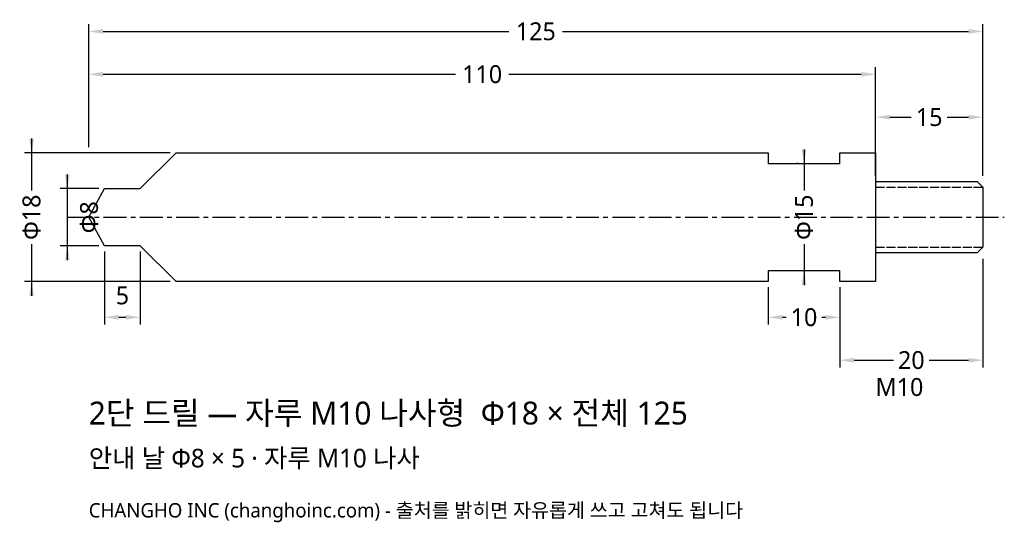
# Model space of a CAD drawing. Header units: millimetres. Extents: x -10 to 128, y -43 to 28.
import ezdxf

# ---------------------------------------------------------------- set-up
doc = ezdxf.new("R2010")
doc.units = ezdxf.units.MM
doc.linetypes.add('CENTER', pattern=[5.08, 3.175, -0.635, 0.635, -0.635])
doc.linetypes.add('DASHED', pattern=[1.524, 1.27, -0.254])
for name, color, linetype in [('문자', 7, 'CONTINUOUS'), ('외형선', 7, 'CONTINUOUS'), ('중심선', 1, 'CENTER'), ('참고선', 8, 'DASHED'), ('치수', 4, 'CONTINUOUS')]:
    doc.layers.add(name, color=color, linetype=linetype)
doc.styles.add('CH_KOR', font='malgun.ttf')
doc.dimstyles.new('CH_DIM', dxfattribs={"dimtxt": 2.5, "dimasz": 2, "dimexe": 1, "dimexo": 0.8, "dimgap": 0.8, "dimtad": 1, "dimdec": 1, "dimdsep": 46, "dimtxsty": 'CH_KOR', "dimcen": 2.5, "dimclrd": 4, "dimclre": 4, "dimclrt": 4, "dimazin": 3, "dimtfac": 1, "dimtmove": 0, "dimatfit": 3})

# ---------------------------------------------------------------- blocks, each defined once
blk = doc.blocks.new('_CLOSEDFILLED')
at = {"color": 0, "linetype": 'BYBLOCK'}
blk.add_solid([(-1, 0.164), (0, 0), (-1, -0.164)], dxfattribs=at)
blk = doc.blocks.new('*D1')
at = {"color": 4}
for p, q in [((-8, 11), (-8, 3.75)), ((11.4, 9), (-9, 9)), ((-8, -3.75), (-8, -11)), ((11.4, -9), (-9, -9))]:
    blk.add_line(p, q, dxfattribs=at)
at = {"layer": 'Defpoints'}
for p in [(-8, 9), (12.2, 9), (12.2, -9)]:
    blk.add_point(p, dxfattribs=at)
at = {"layer": '치수', "color": 4, "xscale": 2, "yscale": 2}
for p, rotation in [((-8, 9), 270), ((-8, -9), 90)]:
    blk.add_blockref('_CLOSEDFILLED', p, dxfattribs=dict(at, rotation=rotation))
at = {"layer": '치수', "color": 4, "insert": (-8, 0), "char_height": 2.5, "attachment_point": 5, "rotation": 90, "style": 'CH_KOR'}
blk.add_mtext('Φ18', dxfattribs=at)
blk = doc.blocks.new('*D2')
at = {"color": 4}
for p, q in [((-3, 6), (-3, -6)), ((1.4, 4), (-4, 4)), ((1.4, -4), (-4, -4))]:
    blk.add_line(p, q, dxfattribs=at)
at = {"layer": 'Defpoints'}
for p in [(-3, 4), (2.2, 4), (2.2, -4)]:
    blk.add_point(p, dxfattribs=at)
at = {"layer": '치수', "color": 4, "xscale": 2, "yscale": 2}
for p, rotation in [((-3, 4), 270), ((-3, -4), 90)]:
    blk.add_blockref('_CLOSEDFILLED', p, dxfattribs=dict(at, rotation=rotation))
at = {"layer": '치수', "color": 4, "insert": (0.05, 0), "char_height": 2.5, "attachment_point": 5, "rotation": 90, "style": 'CH_KOR'}
blk.add_mtext('Φ8', dxfattribs=at)
blk = doc.blocks.new('*D3')
at = {"color": 4}
for p, q in [((2.2, -4.8), (2.2, -15)), ((7.2, -4.8), (7.2, -15)), ((4.2, -14), (5.2, -14))]:
    blk.add_line(p, q, dxfattribs=at)
at = {"layer": 'Defpoints'}
for p in [(2.2, -4), (7.2, -4), (2.2, -14)]:
    blk.add_point(p, dxfattribs=at)
at = {"layer": '치수', "color": 4, "xscale": 2, "yscale": 2, "rotation": 180}
blk.add_blockref('_CLOSEDFILLED', (2.2, -14), dxfattribs=at)
at = {"layer": '치수', "color": 4, "xscale": 2, "yscale": 2}
blk.add_blockref('_CLOSEDFILLED', (7.2, -14), dxfattribs=at)
at = {"layer": '치수', "color": 4, "insert": (4.7, -10.95), "char_height": 2.5, "attachment_point": 5, "style": 'CH_KOR'}
blk.add_mtext('5', dxfattribs=at)
blk = doc.blocks.new('*D4')
at = {"color": 4}
for p, q in [((110, 5.8), (110, 15)), ((112, 14), (115, 14)), ((120, 14), (123, 14)), ((125, 5.8), (125, 15))]:
    blk.add_line(p, q, dxfattribs=at)
at = {"layer": 'Defpoints'}
for p in [(110, 14), (110, 5), (125, 5)]:
    blk.add_point(p, dxfattribs=at)
at = {"layer": '치수', "color": 4, "xscale": 2, "yscale": 2, "rotation": 180}
blk.add_blockref('_CLOSEDFILLED', (110, 14), dxfattribs=at)
at = {"layer": '치수', "color": 4, "xscale": 2, "yscale": 2}
blk.add_blockref('_CLOSEDFILLED', (125, 14), dxfattribs=at)
at = {"layer": '치수', "color": 4, "insert": (117.5, 14), "char_height": 2.5, "attachment_point": 5, "style": 'CH_KOR'}
blk.add_mtext('15', dxfattribs=at)
blk = doc.blocks.new('*D5')
at = {"color": 4}
for p, q in [((95, -9.8), (95, -15)), ((105, -9.8), (105, -15)), ((97, -14), (97.5, -14)), ((102.5, -14), (103, -14))]:
    blk.add_line(p, q, dxfattribs=at)
at = {"layer": 'Defpoints'}
for p in [(95, -9), (105, -9), (95, -14)]:
    blk.add_point(p, dxfattribs=at)
at = {"layer": '치수', "color": 4, "xscale": 2, "yscale": 2, "rotation": 180}
blk.add_blockref('_CLOSEDFILLED', (95, -14), dxfattribs=at)
at = {"layer": '치수', "color": 4, "xscale": 2, "yscale": 2}
blk.add_blockref('_CLOSEDFILLED', (105, -14), dxfattribs=at)
at = {"layer": '치수', "color": 4, "insert": (100, -14), "char_height": 2.5, "attachment_point": 5, "style": 'CH_KOR'}
blk.add_mtext('10', dxfattribs=at)
blk = doc.blocks.new('*D6')
at = {"color": 4}
for p, q in [((125, -5.8), (125, -21)), ((105, -9.8), (105, -21)), ((107, -20), (112.5, -20)), ((117.5, -20), (123, -20))]:
    blk.add_line(p, q, dxfattribs=at)
at = {"layer": 'Defpoints'}
for p in [(125, -5), (105, -9), (105, -20)]:
    blk.add_point(p, dxfattribs=at)
at = {"layer": '치수', "color": 4, "xscale": 2, "yscale": 2, "rotation": 180}
blk.add_blockref('_CLOSEDFILLED', (105, -20), dxfattribs=at)
at = {"layer": '치수', "color": 4, "xscale": 2, "yscale": 2}
blk.add_blockref('_CLOSEDFILLED', (125, -20), dxfattribs=at)
at = {"layer": '치수', "color": 4, "insert": (115, -20), "char_height": 2.5, "attachment_point": 5, "style": 'CH_KOR'}
blk.add_mtext('20', dxfattribs=at)
blk = doc.blocks.new('*D7')
at = {"color": 4}
for p, q in [((100, 9.5), (100, 3.75)), ((99.2, 7.5), (99, 7.5)), ((100, -3.75), (100, -9.5)), ((99.2, -7.5), (99, -7.5))]:
    blk.add_line(p, q, dxfattribs=at)
at = {"layer": 'Defpoints'}
for p in [(100, 7.5), (100, 7.5), (100, -7.5)]:
    blk.add_point(p, dxfattribs=at)
at = {"layer": '치수', "color": 4, "xscale": 2, "yscale": 2}
for p, rotation in [((100, 7.5), 270), ((100, -7.5), 90)]:
    blk.add_blockref('_CLOSEDFILLED', p, dxfattribs=dict(at, rotation=rotation))
at = {"layer": '치수', "color": 4, "insert": (100, 0), "char_height": 2.5, "attachment_point": 5, "rotation": 90, "style": 'CH_KOR'}
blk.add_mtext('Φ15', dxfattribs=at)
blk = doc.blocks.new('*D8')
at = {"color": 4}
for p, q in [((0, 9.8), (0, 21)), ((110, 9.8), (110, 21)), ((2, 20), (51.25, 20)), ((58.75, 20), (108, 20))]:
    blk.add_line(p, q, dxfattribs=at)
at = {"layer": 'Defpoints'}
for p in [(0, 20), (0, 9), (110, 9)]:
    blk.add_point(p, dxfattribs=at)
at = {"layer": '치수', "color": 4, "xscale": 2, "yscale": 2, "rotation": 180}
blk.add_blockref('_CLOSEDFILLED', (0, 20), dxfattribs=at)
at = {"layer": '치수', "color": 4, "xscale": 2, "yscale": 2}
blk.add_blockref('_CLOSEDFILLED', (110, 20), dxfattribs=at)
at = {"layer": '치수', "color": 4, "insert": (55, 20), "char_height": 2.5, "attachment_point": 5, "style": 'CH_KOR'}
blk.add_mtext('110', dxfattribs=at)
blk = doc.blocks.new('*D9')
at = {"color": 4}
for p, q in [((0, 9.8), (0, 27)), ((125, 5.8), (125, 27)), ((2, 26), (58.75, 26)), ((66.25, 26), (123, 26))]:
    blk.add_line(p, q, dxfattribs=at)
at = {"layer": 'Defpoints'}
for p in [(0, 26), (0, 9), (125, 5)]:
    blk.add_point(p, dxfattribs=at)
at = {"layer": '치수', "color": 4, "xscale": 2, "yscale": 2, "rotation": 180}
blk.add_blockref('_CLOSEDFILLED', (0, 26), dxfattribs=at)
at = {"layer": '치수', "color": 4, "xscale": 2, "yscale": 2}
blk.add_blockref('_CLOSEDFILLED', (125, 26), dxfattribs=at)
at = {"layer": '치수', "color": 4, "insert": (62.5, 26), "char_height": 2.5, "attachment_point": 5, "style": 'CH_KOR'}
blk.add_mtext('125', dxfattribs=at)

msp = doc.modelspace()

# ---------------------------------------------------------------- linework, layer by layer
at = {"layer": '외형선'}
msp.add_line((110, 5), (110, -5), dxfattribs=at)
msp.add_lwpolyline([(0, 0), (2.2, 4), (7.2, 4), (12.2, 9), (95, 9), (95, 7.5), (105, 7.5), (105, 9), (110, 9), (110, 5), (124.2, 5), (125, 4.2), (125, -4.2), (124.2, -5), (110, -5), (110, -9), (105, -9), (105, -7.5), (95, -7.5), (95, -9), (12.2, -9), (7.2, -4), (2.2, -4), (0, 0)], close=True, dxfattribs=at)
at = {"layer": '중심선'}
msp.add_line((-3, 0), (128, 0), dxfattribs=at)
at = {"layer": '참고선'}
for p, q in [((110, 5), (110, -5)), ((110, 4.2), (125, 4.2)), ((110, -4.2), (125, -4.2))]:
    msp.add_line(p, q, dxfattribs=at)

# ---------------------------------------------------------------- texts
at = {"layer": '문자', "style": 'CH_KOR'}
for s, height, p in [('M10', 2.5, (110, -25)), ('2단 드릴 — 자루 M10 나사형  Φ18 × 전체 125', 3.2, (0, -29)), ('안내 날 Φ8 × 5 · 자루 M10 나사', 2.6, (0, -35)), ('CHANGHO INC (changhoinc.com) - 출처를 밝히면 자유롭게 쓰고 고쳐도 됩니다', 2, (0, -42))]:
    msp.add_text(s, height=height, dxfattribs=at).set_placement(p)

# ---------------------------------------------------------------- dimensions: what is measured, and where the dimension line sits
at = {"layer": '치수'}
for base, p1, p2, text, picture, middle in [((0, 26), (0, 9), (125, 5), '125', '*D9', (62.5, 26)), ((0, 20), (0, 9), (110, 9), '110', '*D8', (55, 20)), ((110, 14), (110, 5), (125, 5), '15', '*D4', (117.5, 14)), ((2.2, -14), (2.2, -4), (7.2, -4), '5', '*D3', (4.7, -10.95)), ((105, -20), (105, -9), (125, -5), '20', '*D6', (115, -20)), ((95, -14), (95, -9), (105, -9), '10', '*D5', (100, -14))]:
    dim = msp.add_linear_dim(base=base, p1=p1, p2=p2, text=text, dimstyle='CH_DIM', dxfattribs=at)
    dim.commit()
    dim.dimension.update_dxf_attribs({"geometry": picture, "text_midpoint": middle})
for base, p1, p2, text, picture, middle in [((-8, 9), (12.2, 9), (12.2, -9), 'Φ18', '*D1', (-8, 0)), ((100, 7.5), (100, 7.5), (100, -7.5), 'Φ15', '*D7', (100, 0)), ((-3, 4), (2.2, 4), (2.2, -4), 'Φ8', '*D2', (0.05, 0))]:
    dim = msp.add_linear_dim(base=base, p1=p1, p2=p2, angle=90, text=text, dimstyle='CH_DIM', dxfattribs=at)
    dim.commit()
    dim.dimension.update_dxf_attribs({"geometry": picture, "text_midpoint": middle})

doc.saveas('drawing.dxf')
